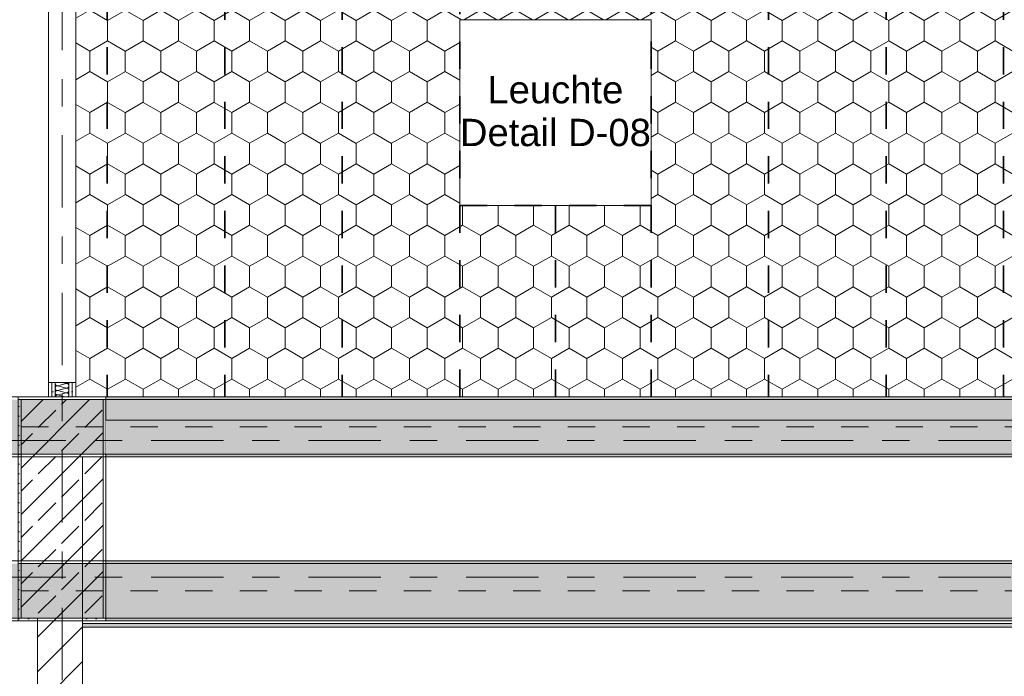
# Model space of a CAD drawing. Header units: metres. Extents: x -3.6 to 84.5, y -11 to 16.8.
# Tile 60 of 256: x 11.2 to 14.8, y 5 to 7.4. Entities that reach past the tile are written whole.
import ezdxf

# ---------------------------------------------------------------- set-up
doc = ezdxf.new("R2010")
doc.units = ezdxf.units.M
doc.header["$MEASUREMENT"] = 0
for name, pattern in [('Achse', [0.2, 0.1, -0.05, 0, -0.05]), ('Punktlinie weit', [0.06, 0.01, -0.05]), ('Strichlinie doppelt', [0.546806, 0.264583, -0.105833, 0.070556, -0.105833]), ('Wipeout_Contour', [1, 0, -1])]:
    doc.linetypes.add(name, pattern=pattern)
for name, color, linetype in [('154 - Bemaßung_ Beschriftung.Ausbau - Deckenspiegel', 7, 'Continuous'), ('451 - Universal.Achsen Raster', 7, 'Continuous'), ('605 - Struktur.Wand Innen', 7, 'Continuous'), ('607 - Struktur.Stütze', 7, 'Continuous'), ('608 - Struktur.Träger', 7, 'Continuous'), ('653 - Abdeckung.TB Verkofferung', 7, 'Continuous'), ('Neubau_651 - Abdeckung.Decke abgehängt_ bekleidet', 7, 'Continuous'), ('Neubau_804 - HKLSE.Elektrik', 7, 'Continuous')]:
    doc.layers.add(name, color=color, linetype=linetype)
doc.styles.add('ERSTELLTER_STIL_2', font='txt')
doc.dimstyles.new('ERSTELLTER_STIL__3', dxfattribs={"dimtxt": 0.1, "dimasz": 0.0532, "dimexe": 0.18, "dimexo": 0.0625, "dimgap": 0, "dimtad": 1, "dimtih": 1, "dimtoh": 1, "dimzin": 0, "dimdsep": 46, "dimtxsty": 'ERSTELLTER_STIL_2', "dimblk": 'ARROWHEAD_2', "dimblk1": 'ARROWHEAD_2', "dimblk2": 'ARROWHEAD_2', "dimcen": 0.09, "dimse1": 1, "dimse2": 1, "dimclrd": 7, "dimclre": 7, "dimclrt": 7, "dimazin": 0, "dimtfac": 1, "dimtdec": 4, "dimtmove": 0, "dimatfit": 3, "dimfxl": 1, "dimtolj": 1, "dimtzin": 0, "dimarcsym": 0})
doc.dimstyles.new('ERSTELLTER_STIL__4', dxfattribs={"dimtxt": 0.1, "dimasz": 0.0532, "dimexe": 0.18, "dimexo": 0.0625, "dimgap": 0, "dimtad": 1, "dimtih": 1, "dimtoh": 1, "dimzin": 0, "dimdsep": 46, "dimtxsty": 'ERSTELLTER_STIL_2', "dimblk": 'ARROWHEAD_2', "dimblk1": 'ARROWHEAD_2', "dimblk2": 'ARROWHEAD_2', "dimcen": 0.09, "dimse1": 1, "dimse2": 1, "dimclrd": 7, "dimclre": 7, "dimclrt": 7, "dimazin": 0, "dimtfac": 1, "dimtdec": 4, "dimtmove": 2, "dimatfit": 3, "dimfxl": 1, "dimtolj": 1, "dimtzin": 0, "dimarcsym": 0})
pattern_1 = [(45, (0, 0), (-0.01767767, 0.01767767), [0, -0.025])]
pattern_2 = [(45, (0, 0), (-0.08485281, 0.08485281), []), (45, (-0.04243, 0.04243), (-0.08485281, 0.08485281), [0.09, -0.03])]

# ---------------------------------------------------------------- blocks, each defined once
blk = doc.blocks.new('*X173')
at = {"layer": '605 - Struktur.Wand Innen', "color": 7, "linetype": 'Continuous', "lineweight": 5}
for p, q in [((11.3133, 6.05), (11.3467, 6.0583)), ((11.3301, 6.0625), (11.3467, 6.0583)), ((11.3133, 6.05), (11.3467, 6.0417)), ((11.3133, 6.0333), (11.3467, 6.0417)), ((11.3133, 6.0333), (11.3467, 6.025)), ((11.3133, 6.0167), (11.3467, 6.025)), ((11.3133, 6.0167), (11.3401, 6.01))]:
    blk.add_line(p, q, dxfattribs=at)
for centre, start, end in [((11.3133, 6.0583), 150.1411, 180), ((11.3133, 6.0583), 180, 270), ((11.3467, 6.0667), 270, 329.8587), ((11.3467, 6.05), 0, 90), ((11.3133, 6.0417), 90, 180), ((11.3133, 6.0417), 180, 270), ((11.3133, 6.025), 90, 180), ((11.3133, 6.025), 180, 270), ((11.3133, 6.0083), 90, 168.5874), ((11.3467, 6.05), 270, 0), ((11.3467, 6.0333), 0, 90), ((11.3467, 6.0333), 270, 0), ((11.3467, 6.0167), 0, 90), ((11.3467, 6.0167), 306.6663, 0)]:
    blk.add_arc(centre, 0.00833, start, end, dxfattribs=at)
blk = doc.blocks.new('*D206')
at = {"layer": '154 - Bemaßung_ Beschriftung.Ausbau - Deckenspiegel', "color": 7, "linetype": 'Continuous', "lineweight": 5}
for p, q in [((11.38, 8.1475), (11.38, 8.2525)), ((11.495, 8.1475), (11.495, 8.2525)), ((11.4002, 8.235), (11.3598, 8.165)), ((11.5152, 8.235), (11.4748, 8.165)), ((11.3458, 8.2), (11.38, 8.2)), ((11.38, 8.2), (11.495, 8.2))]:
    blk.add_line(p, q, dxfattribs=at)
at = {"color": 254, "linetype": 'Wipeout_Contour', "lineweight": 0, "ltscale": 56.553267}
blk.add_wipeout([(11.3074, 8.2471), (11.5421, 8.2471), (11.5421, 8.39), (11.3074, 8.39)], dxfattribs=at).dxf.layer = '154 - Bemaßung_ Beschriftung.Ausbau - Deckenspiegel'
at = {"layer": '154 - Bemaßung_ Beschriftung.Ausbau - Deckenspiegel', "color": 7, "lineweight": 5, "insert": (11.3289, 8.2675), "char_height": 0.1, "attachment_point": 7, "style": 'ERSTELLTER_STIL_2'}
blk.add_mtext('\\A1;{\\pql;\\fArial|b0|i0|c0|p38;11\\fArial|b0|i0|c0|p38;\\A1{\\H.66x;\\S5^  ;}}', dxfattribs=at)
blk = doc.blocks.new('ARROWHEAD_2')
at = {"color": 0, "linetype": 'Continuous', "lineweight": 0}
for p, q in [((0, 0), (-1, 0)), ((-0.378, -0.655), (0.378, 0.655))]:
    blk.add_line(p, q, dxfattribs=at)
blk = doc.blocks.new('*D207')
at = {"layer": '154 - Bemaßung_ Beschriftung.Ausbau - Deckenspiegel', "color": 7, "linetype": 'Continuous', "lineweight": 5}
for p, q in [((11.495, 8.1475), (11.495, 8.2525)), ((11.925, 8.1475), (11.925, 8.2525)), ((11.5152, 8.235), (11.4748, 8.165)), ((11.9452, 8.235), (11.9048, 8.165)), ((11.495, 8.2), (11.925, 8.2))]:
    blk.add_line(p, q, dxfattribs=at)
at = {"color": 254, "linetype": 'Wipeout_Contour', "lineweight": 0, "ltscale": 56.553267}
blk.add_wipeout([(11.3074, 8.2471), (11.5421, 8.2471), (11.5421, 8.39), (11.3074, 8.39)], dxfattribs=at).dxf.layer = '154 - Bemaßung_ Beschriftung.Ausbau - Deckenspiegel'
at = {"color": 254, "linetype": 'Wipeout_Contour', "lineweight": 0, "ltscale": 57.368366}
blk.add_wipeout([(11.6154, 8.2012), (11.8046, 8.2012), (11.8046, 8.3387), (11.6154, 8.3387)], dxfattribs=at).dxf.layer = '154 - Bemaßung_ Beschriftung.Ausbau - Deckenspiegel'
at = {"layer": '154 - Bemaßung_ Beschriftung.Ausbau - Deckenspiegel', "color": 7, "lineweight": 5, "insert": (11.6341, 8.22), "char_height": 0.1, "attachment_point": 7, "style": 'ERSTELLTER_STIL_2'}
blk.add_mtext('\\A1;{\\pql;\\fArial|b0|i0|c0|p38;43}', dxfattribs=at)

msp = doc.modelspace()

# ---------------------------------------------------------------- hatches: boundary and pattern name
at = {"layer": '605 - Struktur.Wand Innen', "linetype": 'Continuous', "lineweight": 0, "true_color": 0x000000}
h = msp.add_hatch(dxfattribs=at)
h.set_pattern_fill('Gips_0001', color=18, style=0, pattern_type=2)
h.set_pattern_definition(pattern_1)
h.paths.add_polyline_path([(11.28, 6.01), (11.2925, 6.01), (11.2925, 6.0625), (11.28, 6.0625)])
h = msp.add_hatch(dxfattribs=at)
h.set_pattern_fill('Gips_0001', color=18, style=0, pattern_type=2)
h.set_pattern_definition(pattern_1)
h.paths.add_polyline_path([(11.2925, 6.0625), (11.2925, 6.01), (11.305, 6.01), (11.305, 6.0625)])
h = msp.add_hatch(dxfattribs=at)
h.set_pattern_fill('Gips_0001', color=18, style=0, pattern_type=2)
h.set_pattern_definition(pattern_1)
h.paths.add_polyline_path([(11.355, 6.0625), (11.355, 6.01), (11.3675, 6.01), (11.3675, 6.0625)])
h = msp.add_hatch(dxfattribs=at)
h.set_pattern_fill('Gips_0001', color=18, style=0, pattern_type=2)
h.set_pattern_definition(pattern_1)
h.paths.add_polyline_path([(11.3675, 6.01), (11.38, 6.01), (11.38, 6.0625), (11.3675, 6.0625)])
at = {"layer": '607 - Struktur.Stütze', "linetype": 'Continuous', "lineweight": 0, "true_color": 0x000000}
h = msp.add_hatch(dxfattribs=at)
h.set_pattern_fill('Gips_0001', color=18, style=0, pattern_type=2)
h.set_pattern_definition(pattern_1)
h.paths.add_polyline_path([(11.17, 6.01), (11.17, 5.19), (11.24, 5.19), (11.24, 5.2), (11.18, 5.2), (11.18, 6), (11.48, 6), (11.48, 5.2), (11.405, 5.2), (11.405, 5.19), (11.49, 5.19), (11.49, 6.01)])
h = msp.add_hatch(dxfattribs=at)
h.set_pattern_fill('Beton__Stahlbeton_0001', color=18, style=0, pattern_type=2)
h.set_pattern_definition(pattern_2)
h.paths.add_polyline_path([(11.18, 5.2), (11.48, 5.2), (11.48, 6), (11.18, 6)])
at = {"layer": '608 - Struktur.Träger', "linetype": 'Continuous', "lineweight": 0, "true_color": 0x000000}
h = msp.add_hatch(dxfattribs=at)
h.set_pattern_fill('Gips_0001', color=18, style=0, pattern_type=2)
h.set_pattern_definition(pattern_1)
h.paths.add_polyline_path([(18.37, 6.01), (11.49, 6.01), (11.49, 6), (18.37, 6)])
h = msp.add_hatch(dxfattribs=at)
h.set_pattern_fill('Gips_0001', color=18, style=0, pattern_type=2)
h.set_pattern_definition(pattern_1)
h.paths.add_polyline_path([(11.49, 5.41), (11.49, 5.4), (18.37, 5.4), (18.37, 5.41)])
h = msp.add_hatch(dxfattribs=at)
h.set_pattern_fill('Gips_0001', color=18, style=0, pattern_type=2)
h.set_pattern_definition(pattern_1)
h.paths.add_polyline_path([(11.49, 5.2), (11.49, 5.19), (18.37, 5.19), (18.37, 5.2)])
at = {"layer": '653 - Abdeckung.TB Verkofferung', "linetype": 'Continuous', "lineweight": 0, "true_color": 0x000000}
h = msp.add_hatch(dxfattribs=at)
h.set_pattern_fill('Gips_0001', color=18, style=0, pattern_type=2)
h.set_pattern_definition(pattern_1)
h.paths.add_polyline_path([(11.405, 5.1675), (18.445, 5.1675), (18.445, 5.18), (11.405, 5.18)])
at = {"layer": 'Neubau_651 - Abdeckung.Decke abgehängt_ bekleidet', "linetype": 'Continuous', "lineweight": 13, "true_color": 0xffbfbf}
h = msp.add_hatch(dxfattribs=at)
h.set_pattern_fill('sechseckig_0001', color=254, style=0, pattern_type=2)
h.set_pattern_definition([(90, (0, 0), (-0.12990375, 0), [0.075, -0.15]), (90, (-0.06495, 0.1125), (-0.12990375, 0), [0.075, -0.15]), (150, (5e-18, 0.075), (0.0649519, 0.1124999), [0.075, -0.15]), (150, (-0.1299, 0.075), (0.0649519, 0.1124999), [0.075, -0.15]), (210, (0, 0), (-0.0649519, 0.1124999), [0.075, -0.15]), (210, (-0.1299, 8e-18), (-0.0649519, 0.1124999), [0.075, -0.15])])
h.paths.add_polyline_path([(14.89, 8.09), (11.38, 8.09), (11.38, 6.01), (14.89, 6.01)])
h.paths.add_polyline_path([(12.785, 7.39), (13.485, 7.39), (13.485, 6.71), (12.785, 6.71)], flags=0)

# ---------------------------------------------------------------- linework, layer by layer
at = {"layer": '451 - Universal.Achsen Raster', "color": 160, "linetype": 'Strichlinie doppelt', "lineweight": 9, "true_color": 0x3232ff}
msp.add_line((64.935, 5.35), (-3.175, 5.35), dxfattribs=at)
at = {"layer": '605 - Struktur.Wand Innen', "color": 7, "linetype": 'Continuous', "lineweight": 13}
for p, q in [((11.28, 8.0375), (11.28, 6.0625)), ((11.38, 6.0625), (11.38, 8.0375))]:
    msp.add_line(p, q, dxfattribs=at)
at = {"layer": '605 - Struktur.Wand Innen', "color": 7, "linetype": 'Continuous', "lineweight": 5}
for p, q in [((11.2925, 6.0625), (11.28, 6.0625)), ((11.2925, 6.0625), (11.2925, 6.01)), ((11.305, 6.0625), (11.2925, 6.0625)), ((11.305, 6.0625), (11.305, 6.01)), ((11.355, 6.0625), (11.305, 6.0625)), ((11.355, 6.01), (11.355, 6.0625)), ((11.3675, 6.0625), (11.355, 6.0625)), ((11.3675, 6.01), (11.3675, 6.0625)), ((11.38, 6.0625), (11.3675, 6.0625))]:
    msp.add_line(p, q, dxfattribs=at)
at = {"layer": '605 - Struktur.Wand Innen', "color": 7, "linetype": 'Continuous', "lineweight": 5, "flags": 128}
for points in [[(11.28, 6.0625), (11.28, 6.01)], [(11.38, 6.01), (11.38, 6.0625)]]:
    msp.add_lwpolyline(points, dxfattribs=at)
at = {"layer": '607 - Struktur.Stütze', "color": 7, "linetype": 'Continuous', "lineweight": 5, "flags": 128}
msp.add_lwpolyline([(11.405, 5.19), (11.49, 5.19), (11.49, 6.01), (11.17, 6.01), (11.17, 5.19), (11.24, 5.19)], dxfattribs=at)
at = {"layer": '607 - Struktur.Stütze', "color": 7, "linetype": 'Continuous', "lineweight": 13, "flags": 128}
msp.add_lwpolyline([(11.18, 5.2), (11.48, 5.2), (11.48, 6), (11.18, 6)], close=True, dxfattribs=at)
at = {"layer": '608 - Struktur.Träger', "color": 7, "linetype": 'Continuous', "lineweight": 13}
for p, q in [((0.38, 6.01), (61.88, 6.01)), ((11.49, 6), (11.17, 6)), ((18.37, 6), (11.49, 6)), ((0.38, 5.41), (61.88, 5.41)), ((11.49, 5.4), (11.17, 5.4)), ((18.37, 5.4), (11.49, 5.4))]:
    msp.add_line(p, q, dxfattribs=at)
at = {"layer": '608 - Struktur.Träger', "color": 7, "linetype": 'Continuous', "lineweight": 5}
for p, q in [((11.49, 6.01), (11.49, 6)), ((18.37, 6.01), (11.49, 6.01)), ((11.49, 5.41), (11.49, 5.4)), ((18.37, 5.41), (11.49, 5.41)), ((11.49, 5.2), (11.49, 5.19)), ((18.37, 5.19), (11.49, 5.19))]:
    msp.add_line(p, q, dxfattribs=at)
at = {"layer": '608 - Struktur.Träger', "color": 7, "linetype": 'Achse', "lineweight": 9}
msp.add_line((0.38, 5.3), (61.88, 5.3), dxfattribs=at)
at = {"layer": '653 - Abdeckung.TB Verkofferung', "color": 7, "linetype": 'Continuous', "lineweight": 9}
for p, q in [((11.405, 5.79), (18.445, 5.79)), ((11.405, 5.1675), (11.405, 5.79)), ((11.405, 5.1675), (18.445, 5.1675))]:
    msp.add_line(p, q, dxfattribs=at)
at = {"layer": '653 - Abdeckung.TB Verkofferung', "color": 7, "linetype": 'Continuous', "lineweight": 5}
for p, q in [((18.445, 5.19), (11.405, 5.19)), ((18.445, 5.18), (11.405, 5.18)), ((18.445, 5.1675), (11.405, 5.1675))]:
    msp.add_line(p, q, dxfattribs=at)
at = {"layer": '653 - Abdeckung.TB Verkofferung', "color": 7, "linetype": 'Continuous', "lineweight": 5, "flags": 128}
msp.add_lwpolyline([(11.405, 5.19), (11.405, 5.18), (11.405, 5.1675)], dxfattribs=at)
at = {"layer": 'Neubau_651 - Abdeckung.Decke abgehängt_ bekleidet', "color": 1, "linetype": 'Achse', "lineweight": 35}
for p, q in [((11.495, 8.09), (11.495, 6.01)), ((11.925, 8.09), (11.925, 6.01)), ((12.355, 8.09), (12.355, 6.01)), ((12.785, 6.01), (12.785, 8.09)), ((13.485, 6.01), (13.485, 8.09)), ((13.915, 8.09), (13.915, 6.01)), ((14.345, 8.09), (14.345, 6.01)), ((14.775, 8.09), (14.775, 6.01)), ((12.785, 6.71), (13.485, 6.71)), ((13.135, 6.71), (13.135, 6.01))]:
    msp.add_line(p, q, dxfattribs=at)
at = {"layer": 'Neubau_651 - Abdeckung.Decke abgehängt_ bekleidet', "color": 1, "linetype": 'Punktlinie weit', "lineweight": 13, "flags": 128}
for points in [[(14.89, 8.09), (11.38, 8.09), (11.38, 6.01), (14.89, 6.01)], [(12.785, 7.39), (13.485, 7.39), (13.485, 6.71), (12.785, 6.71)]]:
    msp.add_lwpolyline(points, close=True, dxfattribs=at)
at = {"layer": 'Neubau_804 - HKLSE.Elektrik', "color": 1, "linetype": 'Continuous', "lineweight": 13, "flags": 128}
msp.add_lwpolyline([(12.785, 6.71), (13.485, 6.71), (13.485, 7.39), (12.785, 7.39)], close=True, dxfattribs=at)

# ---------------------------------------------------------------- block references
at = {"layer": '605 - Struktur.Wand Innen', "color": 7, "lineweight": 18}
msp.add_blockref('*X173', (0, 0), dxfattribs=at)

# ---------------------------------------------------------------- texts
at = {"layer": '154 - Bemaßung_ Beschriftung.Ausbau - Deckenspiegel', "color": 7, "linetype": 'Continuous', "lineweight": 9, "insert": (13.135, 7.0549), "char_height": 0.1, "attachment_point": 5, "line_spacing_factor": 0.940294, "style": 'ERSTELLTER_STIL_2'}
msp.add_mtext('\\A1;{\\pqc;\\fArial|b0|i0|c0|p38;Leuchte\\P\\pqc;\\fArial|b0|i0|c0|p38;Detail\\fArial|b0|i0|c0|p38; \\fArial|b0|i0|c0|p38;D-08}', dxfattribs=at)

# ---------------------------------------------------------------- next in the draw order: wipeouts: each hides what was drawn before it
at = {"color": 254, "linetype": 'Wipeout_Contour', "lineweight": 0, "ltscale": 57.739015}
msp.add_wipeout([(11.49, 5.79), (14.89, 5.79), (14.89, 5.925), (11.49, 5.925)], dxfattribs=at).dxf.layer = '605 - Struktur.Wand Innen'
at = {"color": 254, "linetype": 'Wipeout_Contour', "lineweight": 0, "ltscale": 47.55773}
msp.add_wipeout([(11.405, 0.7), (11.405, 5.2), (11.24, 5.2), (11.24, 0.7)], dxfattribs=at).dxf.layer = '605 - Struktur.Wand Innen'

# ---------------------------------------------------------------- next in the draw order: hatches: boundary and pattern name
at = {"layer": '605 - Struktur.Wand Innen', "linetype": 'Continuous', "lineweight": 0, "true_color": 0x000000}
h = msp.add_hatch(dxfattribs=at)
h.set_pattern_fill('MW_Ziegel_0001', color=18, style=0, pattern_type=2)
h.set_pattern_definition([(45, (0, 0), (-0.0636396, 0.0636396), [])])
h.paths.add_polyline_path([(11.405, 0.7), (11.405, 5.2), (11.24, 5.2), (11.24, 0.7)])
at = {"layer": '608 - Struktur.Träger', "linetype": 'Continuous', "lineweight": 0, "true_color": 0x000000}
h = msp.add_hatch(dxfattribs=at)
h.set_pattern_fill('Beton__Stahlbeton_0001', color=18, style=0, pattern_type=2)
h.set_pattern_definition(pattern_2)
h.paths.add_polyline_path([(0.38, 5.8), (0.69, 5.8), (7.57, 5.8), (7.89, 5.8), (11.17, 5.8), (11.49, 5.8), (18.37, 5.8), (18.69, 5.8), (25.57, 5.8), (25.89, 5.8), (32.77, 5.8), (33.09, 5.8), (36.46, 5.8), (36.6, 5.8), (39.97, 5.8), (40.29, 5.8), (45.42, 5.8), (45.69, 5.8), (47.17, 5.8), (47.49, 5.8), (48.915, 5.8), (50.865, 5.8), (54.37, 5.8), (54.69, 5.8), (61.57, 5.8), (61.88, 5.8), (61.88, 6), (61.57, 6), (54.69, 6), (54.37, 6), (47.49, 6), (47.17, 6), (40.29, 6), (39.97, 6), (33.09, 6), (32.77, 6), (25.89, 6), (25.57, 6), (18.69, 6), (18.37, 6), (11.49, 6), (11.17, 6), (7.89, 6), (7.57, 6), (0.69, 6), (0.38, 6)])
h = msp.add_hatch(dxfattribs=at)
h.set_pattern_fill('Gips_0001', color=18, style=0, pattern_type=2)
h.set_pattern_definition(pattern_1)
h.paths.add_polyline_path([(18.37, 5.8), (11.49, 5.8), (11.49, 5.79), (18.37, 5.79)])
h = msp.add_hatch(dxfattribs=at)
h.set_pattern_fill('Beton__Stahlbeton_0001', color=18, style=0, pattern_type=2)
h.set_pattern_definition(pattern_2)
h.paths.add_polyline_path([(0.69, 5.4), (0.38, 5.4), (0.38, 5.2), (0.69, 5.2), (7.57, 5.2), (7.89, 5.2), (11.17, 5.2), (11.49, 5.2), (18.37, 5.2), (18.69, 5.2), (25.57, 5.2), (25.89, 5.2), (29.17, 5.2), (29.49, 5.2), (32.77, 5.2), (33.09, 5.2), (36.46, 5.2), (36.6, 5.2), (39.97, 5.2), (40.29, 5.2), (45.42, 5.2), (47.49, 5.2), (54.37, 5.2), (54.69, 5.2), (61.57, 5.2), (61.88, 5.2), (61.88, 5.4), (61.57, 5.4), (54.69, 5.4), (54.37, 5.4), (47.49, 5.4), (47.17, 5.4), (45.69, 5.4), (45.42, 5.4), (40.29, 5.4), (39.97, 5.4), (36.6, 5.4), (36.46, 5.4), (33.09, 5.4), (32.77, 5.4), (29.49, 5.4), (29.17, 5.4), (25.89, 5.4), (25.57, 5.4), (18.69, 5.4), (18.37, 5.4), (11.49, 5.4), (11.17, 5.4), (7.89, 5.4), (7.57, 5.4)])

# ---------------------------------------------------------------- next in the draw order: linework, layer by layer
at = {"layer": '451 - Universal.Achsen Raster', "color": 160, "linetype": 'Strichlinie doppelt', "lineweight": 9, "true_color": 0x3232ff}
msp.add_line((64.935, 5.85), (-3.175, 5.85), dxfattribs=at)
at = {"layer": '605 - Struktur.Wand Innen', "color": 7, "linetype": 'Continuous', "lineweight": 13, "flags": 128}
for points in [[(14.89, 5.925), (11.49, 5.925)], [(11.49, 5.79), (18.37, 5.79)]]:
    msp.add_lwpolyline(points, dxfattribs=at)
at = {"layer": '605 - Struktur.Wand Innen', "color": 7, "linetype": 'Continuous', "lineweight": 18, "flags": 128}
for points in [[(11.24, 5.2), (11.24, 0.7)], [(11.405, 0.7), (11.405, 5.2)]]:
    msp.add_lwpolyline(points, dxfattribs=at)
at = {"layer": '608 - Struktur.Träger', "color": 7, "linetype": 'Achse', "lineweight": 9}
msp.add_line((0.38, 5.9), (61.88, 5.9), dxfattribs=at)
at = {"layer": '608 - Struktur.Träger', "color": 7, "linetype": 'Continuous', "lineweight": 13}
for p, q in [((0.38, 5.79), (61.88, 5.79)), ((0.38, 5.19), (61.88, 5.19))]:
    msp.add_line(p, q, dxfattribs=at)
at = {"layer": '608 - Struktur.Träger', "color": 7, "linetype": 'Continuous', "lineweight": 5}
for p in [(11.49, 5.8), (18.37, 5.79)]:
    msp.add_line(p, (11.49, 5.79), dxfattribs=at)
at = {"layer": '608 - Struktur.Träger', "color": 7, "linetype": 'Continuous', "lineweight": 13, "flags": 128}
for points in [[(54.69, 5.8), (54.37, 5.8), (50.865, 5.8), (48.915, 5.8), (47.49, 5.8), (47.17, 5.8), (45.69, 5.8), (45.42, 5.8), (40.29, 5.8), (39.97, 5.8), (36.6, 5.8), (36.46, 5.8), (33.09, 5.8), (32.77, 5.8), (25.89, 5.8), (25.57, 5.8), (18.69, 5.8), (18.37, 5.8), (11.49, 5.8), (11.17, 5.8), (7.89, 5.8), (7.57, 5.8), (0.69, 5.8), (0.38, 5.8)], [(61.88, 5.2), (61.57, 5.2), (54.69, 5.2), (54.37, 5.2), (47.49, 5.2), (45.42, 5.2), (40.29, 5.2), (39.97, 5.2), (36.6, 5.2), (36.46, 5.2), (33.09, 5.2), (32.77, 5.2), (29.49, 5.2), (29.17, 5.2), (25.89, 5.2), (25.57, 5.2), (18.69, 5.2), (18.37, 5.2), (11.49, 5.2), (11.17, 5.2), (7.89, 5.2), (7.57, 5.2), (0.69, 5.2), (0.38, 5.2)]]:
    msp.add_lwpolyline(points, dxfattribs=at)

# ---------------------------------------------------------------- next in the draw order: dimensions: what is measured, and where the dimension line sits
at = {"layer": '154 - Bemaßung_ Beschriftung.Ausbau - Deckenspiegel', "color": 7, "linetype": 'Continuous', "lineweight": 5}
dim = msp.add_linear_dim(base=(11.49499, 8.19998), p1=(11.38, 8.08998), p2=(11.49499, 6.00998), dimstyle='ERSTELLTER_STIL__4', dxfattribs=at)
dim.commit()
dim.dimension.update_dxf_attribs({"geometry": '*D206', "text_midpoint": (11.54017, 8.31855), "dimtype": 160})

# ---------------------------------------------------------------- next in the draw order: dimensions: what is measured, and where the dimension line sits
dim = msp.add_linear_dim(base=(11.925, 8.2), p1=(11.495, 6.01), p2=(11.925, 8.09), dimstyle='ERSTELLTER_STIL__3', dxfattribs=at)
dim.commit()
dim.dimension.update_dxf_attribs({"geometry": '*D207', "text_midpoint": (11.7103, 8.27), "dimtype": 160})

# ---------------------------------------------------------------- next in the draw order: linework, layer by layer
at = {"layer": '451 - Universal.Achsen Raster', "color": 160, "linetype": 'Strichlinie doppelt', "lineweight": 9, "true_color": 0x3232ff}
msp.add_line((11.33, -10.585), (11.33, 16.355), dxfattribs=at)

doc.saveas('drawing.dxf')
